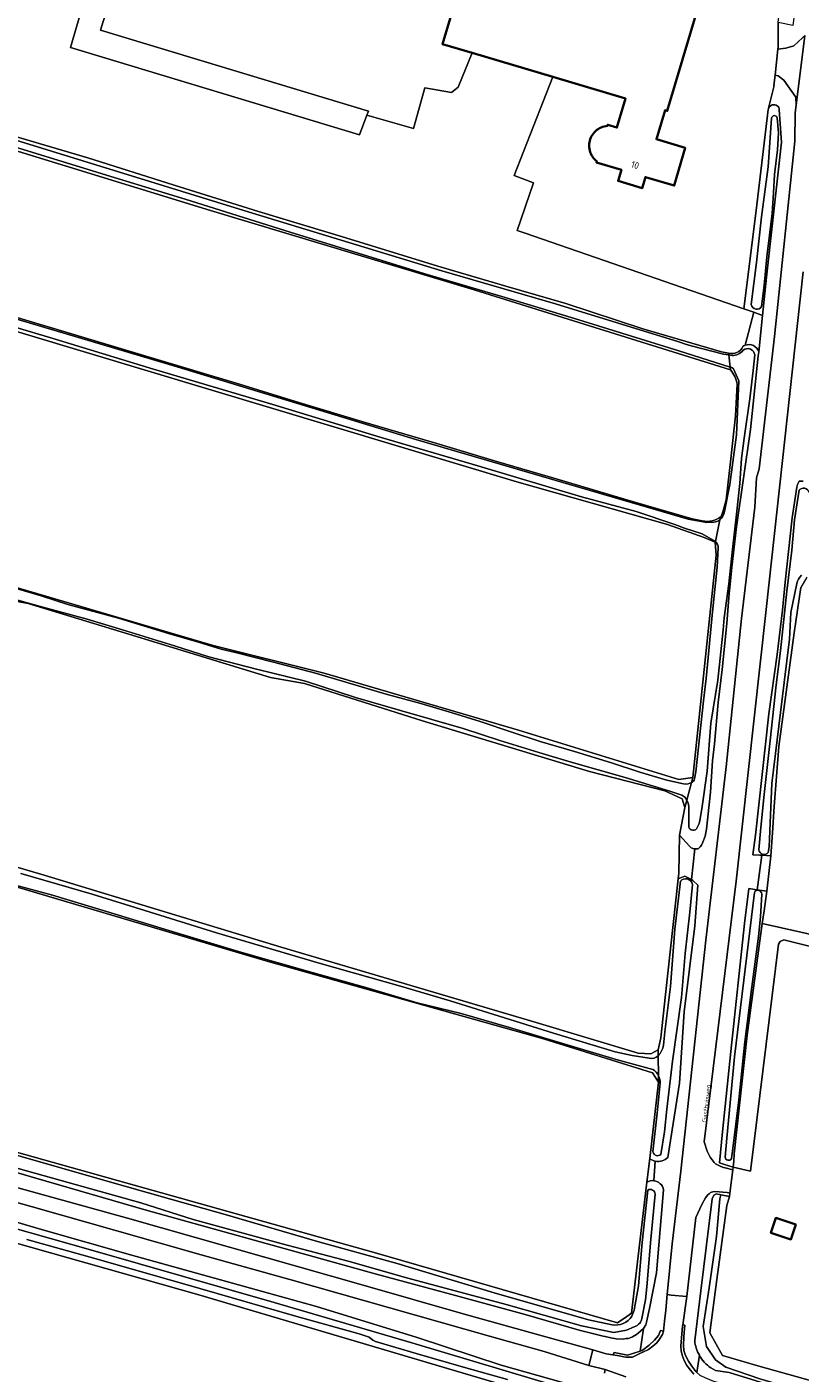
# Model space of a CAD drawing. Header units: metres. Extents: x 149984 to 156489, y 469398 to 478068.
# Tile 149 of 256: x 152317 to 152471, y 472127 to 472395. Entities that reach past the tile are written whole.
import ezdxf
from ezdxf.enums import TextEntityAlignment as Align

# ---------------------------------------------------------------- set-up
doc = ezdxf.new("R2010")
doc.units = ezdxf.units.M
doc.header["$LTSCALE"] = 0.75
for name, color, linetype, lineweight in [('B-WE-GK-BESCHOEIING-G', 252, 'GK-BESCHOEIING-SO', 18), ('B-WE-GR-GRAS-GV', 252, 'Continuous', 13), ('B-WE-GR-HOUTWAL-GV', 252, 'Continuous', 13), ('B-WE-OG-BEBOUWING-GV', 6, 'Continuous', 35), ('B-WE-OG-BEBOUWING-T18', 1, 'Continuous', 18), ('B-WE-OG-TERREIN_ERF-GV', 252, 'Continuous', 18), ('B-WE-OG-TERREIN_OEVER-GV', 252, 'Continuous', 18), ('B-WE-OG-TOPOGRAFIE-T18', 7, 'Continuous', 18), ('B-WE-OG-WATER_SLOOT-GV', 252, 'Continuous', 18), ('B-WE-OG-WEG-GV', 252, 'Continuous', 18), ('B-WE-VH-GESLOTENVERHARDING_ASFALT-GV', 252, 'Continuous', 18), ('B-WE-VH-HALFVERHARDING_GRASBETONSTEEN-GV', 252, 'Continuous', 18), ('B-WE-VH-OPENVERHARDING_BETONSTRAATSTEEN-GV', 252, 'Continuous', 18)]:
    doc.layers.add(name, color=color, linetype=linetype, lineweight=lineweight)
doc.styles.add('NLCS-ISO-M500-T18', font='NLCS-ISO.ttf', dxfattribs={"height": 0.9})
doc.styles.add('NLCS-ISO-M750-T18', font='NLCS-ISO.ttf', dxfattribs={"height": 1.35})
doc.linetypes.add('GK-BESCHOEIING-SO', pattern='A,18,-3,[1,NLCS.SHX,S=0.6,R=0,X=0,Y=0],-3', length=24)

msp = doc.modelspace()

# ---------------------------------------------------------------- linework, layer by layer
at = {"layer": 'B-WE-GK-BESCHOEIING-G', "flags": 128}
msp.add_lwpolyline([(152456.925, 472162.253), (152456.363, 472160.453), (152454.402, 472145.773), (152453.002, 472135.176), (152455.554, 472130.654), (152462.523, 472128.598), (152473.658, 472125.523), (152484.568, 472122.508)], dxfattribs=at)
at = {"layer": 'B-WE-GR-GRAS-GV', "flags": 128}
for points in [[(152460.045, 472331.432), (152461.772, 472337.973), (152459.794, 472338.657), (152416.319, 472353.681), (152414.741, 472354.218), (152417.989, 472363.684), (152414.153, 472365.139), (152421.8, 472384.768), (152405.827, 472389.52), (152403.04, 472382.734), (152401.718, 472381.676), (152396.426, 472382.602), (152394.177, 472374.532), (152384.916, 472377.178), (152383.437, 472373.211), (152326.043, 472390.591), (152330.874, 472407.257), (152332.263, 472412.048), (152277.025, 472429.188), (152175.312, 472460.212)], [(152173.082, 472415.224), (152179.152, 472414.201), (152185.117, 472412.881), (152190.527, 472411.007), (152205.401, 472406.44), (152217.716, 472402.446), (152227.069, 472399.813), (152236.847, 472396.852), (152247.958, 472393.477), (152260.803, 472389.473), (152272.347, 472385.779), (152296.797, 472378.306), (152329.442, 472368.655), (152346.648, 472363.216), (152363.374, 472357.998), (152380.733, 472352.752), (152398.991, 472347.151), (152412.529, 472343.188), (152424.405, 472339.728), (152439.696, 472334.718), (152455.316, 472330.126), (152456.74, 472329.833)], [(152457.119, 472326.554), (152406.239, 472342.443), (152353.853, 472358.234), (152310.445, 472371.525), (152254.231, 472388.791), (152231.995, 472395.506), (152212.435, 472401.585), (152204.645, 472403.895), (152182.747, 472410.39), (152179.948, 472411.22), (152179.27, 472411.321), (152172.937, 472412.267)], [(152169.206, 472379.198), (152179.87, 472377.453), (152183.325, 472376.441), (152193.21, 472373.66), (152204.502, 472370.002), (152214.987, 472366.671), (152227.673, 472363.036), (152246.521, 472357.262), (152255.56, 472354.775), (152267.725, 472351.132), (152282.027, 472346.898), (152300.79, 472341.212), (152314.519, 472337.181), (152327.563, 472333.283), (152341.421, 472329.151), (152359.581, 472323.679), (152370.717, 472320.274), (152384.572, 472316.099), (152398.812, 472311.921), (152410.898, 472308.271), (152422.48, 472304.859), (152437.868, 472300.348), (152449.508, 472296.97), (152451.502, 472296.519)], [(152260.137, 472299.545), (152354.395, 472271.773), (152376.438, 472266.236), (152414.99, 472254.941), (152446.83, 472245.122), (152449.635, 472245.543), (152454.264, 472289.726), (152454.108, 472292.317), (152451.88, 472293.209), (152444.585, 472295.838), (152414.671, 472304.304), (152304.881, 472337.276)], [(152455.268, 472297.428), (152455.685, 472298.504), (152456.231, 472300.687), (152457.168, 472308.835), (152458.094, 472317.432), (152458.461, 472323.728)], [(152472.292, 472285.367), (152471.118, 472283.312), (152469.795, 472274.316), (152466.752, 472251.694), (152465.826, 472239.788), (152465.473, 472234.555), (152465.165, 472229.998), (152464.315, 472222.944), (152463.842, 472219.018), (152463.396, 472216.533), (152496.787, 472209.05), (152505.35, 472205.582), (152510.119, 472202.547), (152517.598, 472199.837), (152588.812, 472178.484), (152597.721, 472206.318)], [(152264.298, 472242.775), (152320.786, 472226.106), (152367.882, 472211.819), (152418.55, 472196.87), (152438.791, 472190.784), (152441.304, 472190.652), (152442.759, 472191.446), (152443.288, 472193.827), (152444.215, 472202.426), (152446.741, 472225.419), (152446.86, 472226.503), (152446.993, 472234.044), (152447.721, 472237.868), (152448.051, 472239.6), (152447.522, 472241.32), (152444.082, 472242.907), (152429.133, 472246.744), (152395.928, 472256.798), (152372.512, 472264.206), (152365.766, 472265.397), (152337.587, 472273.996), (152317.611, 472280.081), (152312.981, 472281.007)], [(152142.865, 472207.954), (152185.326, 472206.069), (152196.347, 472204.736), (152209.697, 472201.045), (152278.413, 472181.447), (152386.324, 472151.172), (152434.683, 472137.188), (152436.501, 472138.451), (152437.452, 472139.112), (152440.514, 472165.1), (152441.07, 472169.824), (152442.854, 472184.965), (152441.598, 472186.849), (152419.991, 472193.633), (152364.842, 472209.084), (152265.85, 472238.48), (152208.215, 472255.41), (152201.783, 472256.49), (152192.627, 472257.345), (152185.996, 472258.059), (152179.283, 472258.423), (152158.442, 472258.58)]]:
    msp.add_lwpolyline(points, dxfattribs=at)
at = {"layer": 'B-WE-GR-GRAS-GV'}
for points in [[(152456.74, 472329.833, 0.3603744), (152459.579, 472331.173)], [(152459.579, 472331.173, -0.0672257), (152460.045, 472331.432)], [(152458.461, 472323.728, 0.1178306), (152457.119, 472326.554)], [(152451.502, 472296.519, 0.219741), (152455.268, 472297.428)]]:
    msp.add_lwpolyline(points, format="xyb", dxfattribs=at)
at = {"layer": 'B-WE-GR-GRAS-GV', "flags": 128}
msp.add_lwpolyline([(152087.575, 472189.88), (152085.591, 472187.816), (152084.845, 472138.04), (152084.717, 472129.476), (152086.067, 472127.412), (152187.746, 472126.063), (152223.624, 472126.221), (152235.451, 472125.507), (152352.45, 472093.249), (152352.691, 472093.182), (152354.616, 472098.689), (152358.187, 472097.338), (152356.519, 472092.127), (152421.426, 472074.231), (152427.856, 472072.881), (152429.522, 472073.516), (152434.682, 472116.855), (152433.571, 472118.442), (152351.497, 472142.731), (152266.089, 472166.941), (152224.655, 472178.133), (152192.112, 472183.451), (152181.158, 472188.927), (152123.611, 472190.753)], close=True, dxfattribs=at)
at = {"layer": 'B-WE-GR-HOUTWAL-GV', "flags": 128}
for points in [[(152384.916, 472377.178), (152385.231, 472377.942), (152332.015, 472394.036), (152335.637, 472405.876), (152330.874, 472407.257), (152326.043, 472390.591), (152383.437, 472373.211)], [(152588.812, 472178.484), (152517.598, 472199.837), (152510.119, 472202.547), (152505.35, 472205.582), (152496.787, 472209.05), (152463.396, 472216.533), (152460.426, 472194.34), (152457.83, 472170.77), (152457.79, 472169.32), (152457.637, 472168.081), (152461.126, 472167.319), (152466.654, 472212.411), (152466.979, 472212.953), (152467.738, 472213.278), (152503.941, 472204.281), (152504.808, 472203.739), (152505.35, 472202.764), (152505.458, 472201.029), (152504.591, 472197.561), (152586.861, 472175.015)]]:
    msp.add_lwpolyline(points, close=True, dxfattribs=at)
at = {"layer": 'B-WE-OG-BEBOUWING-GV', "flags": 128}
msp.add_lwpolyline([(152405.98, 472411.7), (152399.91, 472391.28), (152405.827, 472389.52), (152421.8, 472384.768), (152436.291, 472380.458), (152434.562, 472374.7), (152432.725, 472375.251), (152432.658, 472375.03), (152432.335, 472374.989), (152432.017, 472374.922), (152431.705, 472374.829), (152431.402, 472374.711), (152431.11, 472374.568), (152430.831, 472374.402), (152430.566, 472374.213), (152430.318, 472374.002), (152430.088, 472373.773), (152429.878, 472373.525), (152429.688, 472373.26), (152429.522, 472372.981), (152429.378, 472372.689), (152429.26, 472372.386), (152429.167, 472372.074), (152429.099, 472371.756), (152429.058, 472371.433), (152429.044, 472371.109), (152429.057, 472370.784), (152429.097, 472370.461), (152429.162, 472370.142), (152429.254, 472369.83), (152429.372, 472369.527), (152429.514, 472369.234), (152429.679, 472368.954), (152429.867, 472368.689), (152430.077, 472368.44), (152430.306, 472368.209), (152430.553, 472367.998), (152430.488, 472367.778), (152435.46, 472366.29), (152434.8, 472364.08), (152439.58, 472362.65), (152440.23, 472364.86), (152445.95, 472363.15), (152448.13, 472370.64), (152442.41, 472372.36), (152444.141, 472378.115), (152444.563, 472377.988), (152450.61, 472398.4)], dxfattribs=at)
msp.add_lwpolyline([(152465.124, 472155.081), (152469.121, 472153.754), (152470.101, 472156.706), (152466.104, 472158.033)], close=True, dxfattribs=at)
at = {"layer": 'B-WE-OG-TERREIN_ERF-GV', "flags": 128}
for points in [[(152464.695, 472378.527), (152465.8, 472383.06), (152465.762, 472383.071), (152465.981, 472385.127), (152466.525, 472390.242), (152466.575, 472390.715), (152466.575, 472391.08), (152466.58, 472395.55), (152468.55, 472411.98), (152469.07, 472419.17), (152467.87, 472420.08), (152435.32, 472429.53), (152416.58, 472435.06), (152399.03, 472440.11), (152383.14, 472445.02), (152361.81, 472451.8), (152339.61, 472458.78), (152338.393, 472459.18), (152338.559, 472462.591)], [(152335.637, 472405.876), (152332.015, 472394.036), (152385.231, 472377.942), (152384.916, 472377.178), (152394.177, 472374.532), (152396.426, 472382.602), (152401.718, 472381.676), (152403.04, 472382.734), (152405.827, 472389.52), (152399.91, 472391.28), (152405.98, 472411.7)], [(152450.61, 472398.4), (152444.563, 472377.988), (152444.141, 472378.115), (152442.41, 472372.36), (152448.13, 472370.64), (152445.95, 472363.15), (152440.23, 472364.86), (152439.58, 472362.65), (152434.8, 472364.08), (152435.46, 472366.29), (152430.488, 472367.778), (152430.553, 472367.998), (152430.306, 472368.209), (152430.077, 472368.44), (152429.867, 472368.689), (152429.679, 472368.954), (152429.514, 472369.234), (152429.372, 472369.527), (152429.254, 472369.83), (152429.162, 472370.142), (152429.097, 472370.461), (152429.057, 472370.784), (152429.044, 472371.109), (152429.058, 472371.433), (152429.099, 472371.756), (152429.167, 472372.074), (152429.26, 472372.386), (152429.378, 472372.689), (152429.522, 472372.981), (152429.688, 472373.26), (152429.878, 472373.525), (152430.088, 472373.773), (152430.318, 472374.002), (152430.566, 472374.213), (152430.831, 472374.402), (152431.11, 472374.568), (152431.402, 472374.711), (152431.705, 472374.829), (152432.017, 472374.922), (152432.335, 472374.989), (152432.658, 472375.03), (152432.725, 472375.251), (152434.562, 472374.7), (152436.291, 472380.458), (152421.8, 472384.768), (152414.153, 472365.139), (152417.989, 472363.684), (152414.741, 472354.218), (152416.319, 472353.681), (152459.794, 472338.657), (152462.24, 472358.23), (152464.63, 472378.26)], [(152462.726, 472330.12), (152463.478, 472337.344), (152461.772, 472337.973), (152460.045, 472331.432)], [(152588.812, 472178.484), (152586.861, 472175.015), (152504.591, 472197.561), (152505.458, 472201.029), (152505.35, 472202.764), (152504.808, 472203.739), (152503.941, 472204.281), (152467.738, 472213.278), (152466.979, 472212.953), (152466.654, 472212.411), (152461.126, 472167.319), (152457.637, 472168.081), (152457.574, 472167.554), (152457.01, 472162.948), (152456.925, 472162.253), (152456.363, 472160.453), (152454.402, 472145.773), (152453.002, 472135.176), (152455.554, 472130.654), (152462.523, 472128.598), (152473.658, 472125.523)], [(152441.07, 472169.824), (152440.514, 472165.1)], [(152441.927, 472165.408), (152442.189, 472169.292)]]:
    msp.add_lwpolyline(points, dxfattribs=at)
at = {"layer": 'B-WE-OG-TERREIN_ERF-GV'}
for points in [[(152464.63, 472378.26, -0.0626914), (152464.695, 472378.527)], [(152460.045, 472331.432, -0.4412582), (152462.726, 472330.12)], [(152442.189, 472169.292, -0.1158962), (152441.07, 472169.824)], [(152440.514, 472165.1, -0.1699524), (152441.927, 472165.408)]]:
    msp.add_lwpolyline(points, format="xyb", dxfattribs=at)
at = {"layer": 'B-WE-OG-TERREIN_ERF-GV', "flags": 128}
for points in [[(152448.97, 472231.91), (152446.993, 472234.044), (152446.86, 472226.503), (152446.741, 472225.419), (152448.05, 472225.902), (152449.111, 472225.372), (152449.382, 472225.237), (152450.061, 472231.384), (152449.83, 472231.39), (152449.28, 472231.58)], [(152464.315, 472222.944), (152465.165, 472229.998), (152463.327, 472230.09), (152462.398, 472223.234)], [(152470.101, 472156.706), (152469.121, 472153.754), (152465.124, 472155.081), (152466.104, 472158.033)]]:
    msp.add_lwpolyline(points, close=True, dxfattribs=at)
at = {"layer": 'B-WE-OG-TERREIN_OEVER-GV', "flags": 128}
for points in [[(152231.995, 472395.506), (152254.231, 472388.791), (152310.445, 472371.525), (152353.853, 472358.234), (152406.239, 472342.443), (152457.119, 472326.554), (152457.058, 472327.078), (152446.845, 472330.298), (152426.136, 472336.715), (152411.712, 472341.1), (152396.385, 472345.626), (152383.176, 472349.754), (152369.649, 472353.872), (152348.833, 472360.492), (152333.186, 472365.241), (152314.882, 472370.845), (152290.227, 472378.213), (152272.372, 472383.768), (152263.275, 472386.375), (152251.139, 472390.174), (152242.671, 472392.572), (152228.369, 472397.2)], [(152451.502, 472296.519), (152449.508, 472296.97), (152437.868, 472300.348), (152422.48, 472304.859), (152410.898, 472308.271), (152398.812, 472311.921), (152384.572, 472316.099), (152370.717, 472320.274), (152359.581, 472323.679), (152341.421, 472329.151), (152327.563, 472333.283), (152314.519, 472337.181), (152300.79, 472341.212), (152282.027, 472346.898), (152267.725, 472351.132), (152255.56, 472354.775), (152246.521, 472357.262), (152227.673, 472363.036), (152214.987, 472366.671), (152204.502, 472370.002), (152193.21, 472373.66), (152183.325, 472376.441), (152179.87, 472377.453), (152169.206, 472379.198)], [(152169.383, 472378.652), (152179.718, 472377.204), (152182.877, 472376.25), (152187.805, 472375.113), (152189.736, 472374.558), (152193.807, 472372.948), (152207.252, 472368.887), (152210.112, 472368.068), (152220.901, 472364.725), (152233.607, 472360.979), (152244.39, 472357.749), (152250.347, 472356.09), (152269.432, 472350.244), (152347.214, 472327.128), (152394.652, 472312.73), (152448.744, 472296.898), (152452.409, 472296.188), (152453.796, 472296.271)], [(152302.658, 472376.054), (152361.305, 472357.917), (152399.759, 472346.2), (152422.383, 472339.656), (152446.873, 472332.08), (152448.187, 472331.673), (152449.283, 472331.334), (152455.727, 472329.655), (152456.778, 472329.503), (152456.74, 472329.833), (152455.316, 472330.126), (152439.696, 472334.718), (152424.405, 472339.728), (152412.529, 472343.188), (152398.991, 472347.151), (152380.733, 472352.752), (152363.374, 472357.998), (152346.648, 472363.216), (152329.442, 472368.655), (152296.797, 472378.306)], [(152464.63, 472378.26), (152462.24, 472358.23), (152459.794, 472338.657), (152461.772, 472337.973)], [(152168.87, 472376.87), (152180.929, 472374.867), (152239.518, 472356.773), (152304.881, 472337.276), (152414.671, 472304.304), (152444.585, 472295.838), (152451.88, 472293.209), (152454.108, 472292.317), (152454.131, 472292.43), (152451.522, 472293.938), (152447.984, 472295.058), (152446.067, 472295.798), (152438.417, 472298.393), (152427.554, 472301.289), (152406.942, 472307.474), (152387.758, 472313.1), (152366.226, 472319.675), (152342.514, 472326.707), (152322.127, 472332.884), (152289.612, 472342.561), (152259.852, 472351.412)], [(152461.238, 472339.522), (152462.272, 472347.844), (152463.31, 472356.974), (152464.583, 472366.853), (152465.284, 472376.542)], [(152461.772, 472337.973), (152463.478, 472337.344), (152464.27, 472344.95), (152467.25, 472371.78), (152466.82, 472378.2)], [(152466.415, 472376.626), (152466.668, 472373.632), (152466.488, 472370.251), (152465.878, 472365.329), (152465.672, 472361.713), (152465.403, 472357.643), (152464.329, 472349.029), (152463.791, 472343.284), (152463.307, 472339.159)], [(152448.438, 472241.052), (152448.051, 472239.6), (152447.721, 472237.868), (152446.993, 472234.044), (152448.97, 472231.91), (152449.28, 472231.58), (152449.83, 472231.39), (152450.061, 472231.384), (152450.67, 472231.37), (152451.12, 472231.76), (152451.35, 472232.07), (152451.63, 472232.7), (152452.06, 472233.91), (152452.38, 472235.26), (152453.16, 472242.64), (152453.58, 472248.85), (152453.92, 472252.25), (152454.7, 472260.43), (152455.49, 472267.03), (152456.38, 472276.17), (152456.78, 472281.32), (152457.42, 472287.33), (152458.3, 472295.35), (152461.12, 472314.7), (152462.645, 472329.342), (152462.726, 472330.12)], [(152461.95, 472329.513), (152461.602, 472326.442), (152460.967, 472320.769), (152459.854, 472312.976), (152459.34, 472308.898), (152458.979, 472303.933), (152458.305, 472297.857), (152457.489, 472290.876), (152456.787, 472284.039), (152455.862, 472277.295), (152455.645, 472274.866), (152454.62, 472264.867), (152453.225, 472256.338), (152452.466, 472246.806), (152451.456, 472239.28), (152451.015, 472236.984), (152450.877, 472236.391), (152450.51, 472235.569)], [(152456.74, 472329.833), (152456.778, 472329.503), (152457.428, 472329.409)], [(152455.919, 472298.365), (152457.004, 472303.781), (152458.323, 472313.648), (152458.769, 472324.339), (152457.744, 472326.737), (152457.377, 472326.977), (152457.058, 472327.078), (152457.119, 472326.554)], [(152458.461, 472323.728), (152458.094, 472317.432), (152457.168, 472308.835), (152456.231, 472300.687)], [(152161.64, 472320.959), (152169.709, 472321.092), (152174.34, 472320.43), (152184.394, 472318.446), (152212.175, 472310.376), (152251.598, 472298.47), (152276.204, 472291.326), (152312.981, 472281.007), (152317.611, 472280.081), (152337.587, 472273.996), (152365.766, 472265.397), (152372.512, 472264.206), (152395.928, 472256.798), (152429.133, 472246.744), (152444.082, 472242.907), (152447.522, 472241.32), (152448.051, 472239.6), (152448.438, 472241.052)], [(152471.57, 472304.45), (152470.76, 472304.39), (152470.45, 472303.76), (152470.33, 472303.24), (152469.39, 472297.15), (152467.99, 472284.38), (152467.46, 472278.77), (152466.42, 472270), (152464.72, 472258.22), (152462.07, 472234.1), (152461.581, 472230.177), (152462.962, 472230.108), (152463.327, 472230.09), (152465.165, 472229.998), (152465.473, 472234.555), (152465.826, 472239.788), (152466.752, 472251.694), (152469.795, 472274.316), (152471.118, 472283.312)], [(152456.231, 472300.687), (152455.685, 472298.504), (152455.268, 472297.428), (152455.008, 472296.756)], [(152469.829, 472296.733), (152470.766, 472302.606)], [(152313.423, 472283.608), (152320.188, 472281.629), (152325.521, 472279.921), (152335.529, 472277.171), (152345.473, 472274.131), (152351.433, 472272.426), (152355.925, 472271.051), (152358.797, 472270.365), (152366.342, 472268.461), (152374.714, 472266.269), (152380.732, 472264.49), (152388.739, 472262.118), (152395.603, 472260.254), (152401.867, 472258.366), (152407.427, 472256.681), (152413.669, 472254.569), (152419.284, 472252.693), (152426.138, 472250.705), (152433.485, 472248.466), (152439.115, 472246.599), (152444.51, 472245.035), (152447.799, 472244.288), (152448.411, 472244.24), (152448.741, 472244.268), (152449.36, 472244.512), (152449.635, 472245.543), (152446.83, 472245.122), (152414.99, 472254.941), (152376.438, 472266.236), (152354.395, 472271.773), (152260.137, 472299.545)], [(152455.008, 472296.756), (152455.268, 472297.428)], [(152462.75, 472231.179), (152463.152, 472235.594), (152463.808, 472242.156), (152464.991, 472252.859), (152466.216, 472263.958), (152467.054, 472270.704), (152468.343, 472282.538), (152469.302, 472290.69), (152469.829, 472296.733)], [(152447.432, 472241.995), (152445.069, 472242.835), (152436.223, 472245.527), (152425.505, 472248.589), (152419.054, 472250.488), (152411.33, 472252.858), (152404.026, 472255.244), (152391.582, 472258.878), (152382.64, 472261.436), (152372.724, 472264.678), (152362.944, 472267.074), (152353.499, 472269.532), (152346.689, 472271.682), (152336.348, 472274.849), (152329.319, 472276.975), (152319.827, 472279.595), (152310.815, 472282.128), (152301.908, 472284.631), (152292.319, 472287.43), (152280.341, 472290.924), (152270.846, 472293.601)], [(152454.131, 472292.43), (152454.108, 472292.317), (152454.264, 472289.726), (152449.635, 472245.543), (152449.36, 472244.512)], [(152449.998, 472245.278), (152450.239, 472246.646), (152451.784, 472260.765), (152452.301, 472265.208), (152453.549, 472278.481), (152454.459, 472287.332), (152454.659, 472291.16)], [(152470.284, 472284.076), (152469.13, 472278.324), (152468.87, 472273.037), (152467.765, 472264.434), (152465.338, 472244.351), (152464.775, 472231.752), (152464.616, 472230.651)], [(152442.777, 472190.242), (152442.759, 472191.446), (152441.304, 472190.652), (152438.791, 472190.784), (152418.55, 472196.87), (152367.882, 472211.819), (152320.786, 472226.106), (152264.298, 472242.775), (152238.369, 472250.316), (152217.863, 472256.401), (152203.973, 472259.576), (152191.67, 472261.56), (152167.857, 472261.957), (152134.52, 472262.751), (152109.649, 472263.016), (152073.533, 472264.339), (152023.792, 472266.058), (151978.283, 472266.587), (151963.996, 472265.265), (151955.132, 472265), (151932.907, 472265.265), (151901.951, 472267.514)], [(151923.458, 472260.974), (151945.352, 472261.078), (151957.951, 472260.53), (151959.67, 472260.455), (151964.128, 472261.162), (151974.78, 472262.851), (151976.719, 472263.071), (151981.438, 472263.605), (152039.151, 472261.493), (152110.831, 472259.46), (152158.442, 472258.58), (152179.283, 472258.423), (152185.996, 472258.059), (152192.627, 472257.345), (152201.783, 472256.49), (152208.215, 472255.41), (152265.85, 472238.48), (152364.842, 472209.084), (152419.991, 472193.633), (152441.598, 472186.849), (152442.854, 472184.965), (152442.835, 472186.237)], [(152448.816, 472235.71), (152448.842, 472239.246)], [(152316.139, 472226.472), (152330.34, 472222.344), (152340.799, 472219.106), (152355.003, 472214.653), (152375.444, 472208.668), (152391.606, 472204.071), (152401.439, 472201.155), (152421.958, 472194.73), (152434.199, 472191.014), (152437.587, 472190.265), (152440.967, 472189.74)], [(152444.683, 472170.045), (152446.963, 472184.764), (152447.94, 472198.97), (152450.06, 472216.08), (152450.64, 472224.15), (152449.666, 472225.095), (152449.382, 472225.237), (152449.111, 472225.372), (152448.05, 472225.902), (152446.741, 472225.419), (152444.215, 472202.426), (152443.288, 472193.827), (152442.759, 472191.446)], [(152441.681, 472187.535), (152434.391, 472189.523), (152425.342, 472192.219), (152413.21, 472195.833), (152403.606, 472198.62), (152394.887, 472200.785), (152384.718, 472203.782), (152374.039, 472206.766), (152360.037, 472210.782), (152347.075, 472214.65), (152333.196, 472218.925), (152322.428, 472222.147), (152312.649, 472224.8)], [(152449.564, 472224.291), (152449.034, 472218.763), (152448.141, 472210.556), (152447.38, 472201.852), (152445.616, 472189.191), (152444.465, 472179.633), (152444.035, 472175.139), (152443.265, 472170.647)], [(152443.799, 472192.314), (152444.094, 472194.986), (152445.236, 472204.02), (152446.083, 472215.418), (152447.181, 472224.915)], [(152456.047, 472170.1), (152456.402, 472173.87), (152457.936, 472190.031), (152461.859, 472222.717)], [(152463.358, 472222.347), (152463.085, 472217.878), (152462.695, 472213.948), (152461.391, 472203.966), (152459.969, 472193.035), (152458.799, 472181.516), (152457.577, 472171.79), (152457.351, 472169.8)], [(152440.514, 472165.1), (152437.452, 472139.112), (152436.501, 472138.451), (152434.683, 472137.188), (152386.324, 472151.172), (152278.413, 472181.447), (152209.697, 472201.045), (152196.347, 472204.736), (152185.326, 472206.069), (152142.865, 472207.954), (152076.284, 472209.084), (152042.617, 472209.587), (152042.377, 472209.589), (152013.047, 472209.868), (152002.92, 472209.964), (151965.268, 472210.252), (151960.064, 472210.292), (151953.675, 472210.341), (151884.959, 472210.215), (151862.997, 472210.224), (151862.47, 472209.5), (151862.514, 472208.686), (151862.6, 472207.11)], [(152154.435, 472206.644), (152170.03, 472205.992), (152183.945, 472204.918), (152192.344, 472204.202), (152195.993, 472203.671), (152204.924, 472201.618), (152218.991, 472197.69), (152232.902, 472193.821), (152243.745, 472190.781), (152256.817, 472187.185), (152265.052, 472184.872), (152288.169, 472178.242), (152316.236, 472170.249), (152331.889, 472165.731), (152346.179, 472161.71), (152356.745, 472158.728), (152375.057, 472153.345), (152390.916, 472148.939), (152410.199, 472143.106), (152428.93, 472137.791), (152433.602, 472136.76)], [(152438, 472136.38), (152436.442, 472135.724), (152433.981, 472135.232), (152427.503, 472136.544), (152412.578, 472140.808), (152393.061, 472146.056), (152381.17, 472149.418), (152368.05, 472152.863), (152350.386, 472157.698), (152340.024, 472161.019), (152315.646, 472167.86), (152296.782, 472173.307), (152237.266, 472190.179), (152211.361, 472197.618), (152199.271, 472200.541), (152192.629, 472202.069), (152182.267, 472203.331), (152154.568, 472204.593)], [(152153.904, 472192.172), (152166.657, 472191.972), (152174.429, 472192.039), (152181.536, 472191.109), (152185.522, 472189.78), (152190.836, 472187.19), (152195.685, 472185.463), (152201.663, 472184.798), (152209.634, 472183.869), (152212.158, 472183.669), (152224.712, 472181.012), (152249.156, 472174.702), (152296.782, 472161.085), (152330.459, 472151.52), (152366.491, 472141.218), (152393.799, 472133.181), (152423.977, 472124.161)], [(152442.759, 472191.446), (152442.777, 472190.242)], [(152085.179, 472189.759), (152087.575, 472189.88), (152123.611, 472190.753), (152181.158, 472188.927), (152192.112, 472183.451), (152224.655, 472178.133), (152266.089, 472166.941), (152351.497, 472142.731), (152433.571, 472118.442), (152434.682, 472116.855), (152429.522, 472073.516), (152429.4, 472072.159)], [(152442.835, 472186.237), (152442.854, 472184.965), (152441.07, 472169.824)], [(152441.729, 472171.155), (152442.585, 472178.867), (152443.173, 472184.786)], [(152303.08, 472170.62), (152319.14, 472165.9), (152341.04, 472159.57), (152358.91, 472154.57), (152373.21, 472150.64), (152386.52, 472146.9), (152402.47, 472142.63), (152416.33, 472138.82), (152427.05, 472135.71), (152431.82, 472134.5), (152432.22, 472134.45), (152433.37, 472134.22), (152434.41, 472133.99), (152435.81, 472133.93), (152436.43, 472134.03), (152436.85, 472134.08), (152437.21, 472134.17), (152437.64, 472134.36), (152438.45, 472134.86), (152438.76, 472135.09), (152439.85, 472136.03), (152440.3, 472136.75), (152440.46, 472137.31), (152441.03, 472140.05), (152442.443, 472147.136), (152443.816, 472163.61)], [(152436.02, 472121.87), (152411.58, 472128.73), (152394.86, 472134.23), (152374.9, 472140.41), (152337.92, 472150.69), (152320.29, 472155.69), (152295.69, 472162.91)], [(152437.556, 472138.488), (152438.021, 472139.694), (152438.856, 472144.549), (152439.582, 472153.166), (152440.684, 472163.526)], [(152442.158, 472162.718), (152441.316, 472153.801), (152440.494, 472144.307), (152440.213, 472141.773), (152439.533, 472138.03)], [(152455.02, 472161.8), (152455.2, 472162.638), (152454.32, 472162.835), (152453.784, 472162.57), (152453.501, 472161.822), (152451.244, 472143.556), (152450.013, 472133.656)], [(152453.186, 472128.204), (152454.145, 472127.688), (152456.88, 472127.28), (152468.47, 472123.75), (152480.37, 472120.15), (152481.82, 472119.63), (152482.35, 472119.41), (152482.73, 472119.34), (152483.07, 472119.33), (152483.48, 472119.5), (152483.87, 472119.91), (152462.924, 472126.058), (152456.21, 472128.36), (152454.148, 472129.798), (152452.374, 472132.436), (152451.702, 472136.464), (152452.853, 472144.137), (152454.34, 472154.352), (152455.02, 472161.8)], [(152412.857, 472125.932), (152404.088, 472128.328), (152394.654, 472131.047), (152386.594, 472133.454), (152386.083, 472133.737), (152385.33, 472134.321), (152383.392, 472134.968), (152370.963, 472138.437), (152351.73, 472144.017), (152331.132, 472149.894), (152317.333, 472153.722)]]:
    msp.add_lwpolyline(points, dxfattribs=at)
at = {"layer": 'B-WE-OG-TERREIN_OEVER-GV'}
for points in [[(152464.695, 472378.527, 0.0626914), (152464.63, 472378.26)], [(152466.392, 472379.007, 0.502064), (152464.695, 472378.527)], [(152466.82, 472378.2, 0.2179157), (152466.392, 472379.007)], [(152465.284, 472376.542, -0.8468993), (152466.415, 472376.626)], [(152463.307, 472339.159, -0.7241776), (152461.238, 472339.522)], [(152459.579, 472331.173, -0.3603744), (152456.74, 472329.833)], [(152457.428, 472329.409, 0.2324419), (152459.65, 472330.437)], [(152460.045, 472331.432, 0.0672257), (152459.579, 472331.173)], [(152459.65, 472330.437, -0.5988905), (152461.95, 472329.513)], [(152462.726, 472330.12, 0.4412582), (152460.045, 472331.432)], [(152457.119, 472326.554, -0.1178306), (152458.461, 472323.728)], [(152470.766, 472302.606, -0.6291171), (152472.744, 472302.185)], [(152455.008, 472296.756, 0.2014377), (152455.919, 472298.365)], [(152455.268, 472297.428, -0.219741), (152451.502, 472296.519)], [(152453.796, 472296.271, 0.1389758), (152455.008, 472296.756)], [(152454.659, 472291.16, 0.2379192), (152454.131, 472292.43)], [(152471.22, 472285.738, 0.1459328), (152470.284, 472284.076)], [(152449.36, 472244.512, 0.2717719), (152449.998, 472245.278)], [(152448.438, 472241.052, 0.2251914), (152447.432, 472241.995)], [(152448.842, 472239.246, 0.1738364), (152448.438, 472241.052)], [(152450.51, 472235.569, -0.7044833), (152448.816, 472235.71)], [(152464.616, 472230.651, -0.6568932), (152462.75, 472231.179)], [(152447.181, 472224.915, -0.6515479), (152449.564, 472224.291)], [(152461.859, 472222.717, -0.7554169), (152463.358, 472222.347)], [(152442.777, 472190.242, 0.1556413), (152443.799, 472192.314)], [(152440.967, 472189.74, 0.2417787), (152442.777, 472190.242)], [(152442.835, 472186.237, 0.1877217), (152441.681, 472187.535)], [(152443.173, 472184.786, 0.1249143), (152442.835, 472186.237)], [(152441.07, 472169.824, 0.1158962), (152442.189, 472169.292)], [(152443.265, 472170.647, -0.6090721), (152441.729, 472171.155)], [(152442.189, 472169.292, 0.2578035), (152444.683, 472170.045)], [(152457.351, 472169.8, -0.7052446), (152456.047, 472170.1)], [(152441.927, 472165.408, 0.1699524), (152440.514, 472165.1)], [(152443.816, 472163.61, 0.3306139), (152441.927, 472165.408)], [(152440.684, 472163.526, -0.5964334), (152442.158, 472162.718)], [(152433.602, 472136.76, 0.2889602), (152437.556, 472138.488)], [(152439.533, 472138.03, -0.1106121), (152439.082, 472137.121)], [(152439.082, 472137.121, -0.1444467), (152438, 472136.38)], [(152450.013, 472133.656, 0.0989979), (152450.941, 472130.74)], [(152450.941, 472130.74, 0.1101133), (152453.186, 472128.204)]]:
    msp.add_lwpolyline(points, format="xyb", dxfattribs=at)
at = {"layer": 'B-WE-OG-TERREIN_OEVER-GV', "flags": 128}
msp.add_lwpolyline([(152457.637, 472168.081), (152457.79, 472169.32), (152457.83, 472170.77), (152460.426, 472194.34), (152463.396, 472216.533), (152463.842, 472219.018), (152464.315, 472222.944), (152462.398, 472223.234), (152461.93, 472223.305), (152460.747, 472223.484), (152459.88, 472216.53), (152457.17, 472191.12), (152455.54, 472175.12), (152454.945, 472168.99), (152455.912, 472168.663)], close=True, dxfattribs=at)
at = {"layer": 'B-WE-OG-WATER_SLOOT-GV', "flags": 128}
for points in [[(152453.796, 472296.271), (152452.409, 472296.188), (152448.744, 472296.898), (152394.652, 472312.73), (152347.214, 472327.128), (152269.432, 472350.244), (152250.347, 472356.09), (152244.39, 472357.749), (152233.607, 472360.979), (152220.901, 472364.725), (152210.112, 472368.068), (152207.252, 472368.887), (152193.807, 472372.948), (152189.736, 472374.558), (152187.805, 472375.113), (152182.877, 472376.25), (152179.718, 472377.204), (152169.383, 472378.652)], [(152314.882, 472370.845), (152333.186, 472365.241), (152348.833, 472360.492), (152369.649, 472353.872), (152383.176, 472349.754), (152396.385, 472345.626), (152411.712, 472341.1), (152426.136, 472336.715), (152446.845, 472330.298), (152457.058, 472327.078), (152456.778, 472329.503), (152455.727, 472329.655), (152449.283, 472331.334), (152448.187, 472331.673), (152446.873, 472332.08), (152422.383, 472339.656), (152399.759, 472346.2), (152361.305, 472357.917), (152302.658, 472376.054)], [(152465.284, 472376.542), (152464.583, 472366.853), (152463.31, 472356.974), (152462.272, 472347.844), (152461.238, 472339.522)], [(152465.672, 472361.713), (152465.878, 472365.329), (152466.488, 472370.251), (152466.668, 472373.632), (152466.415, 472376.626)], [(152463.307, 472339.159), (152463.791, 472343.284), (152464.329, 472349.029), (152465.403, 472357.643), (152465.672, 472361.713)], [(152289.612, 472342.561), (152322.127, 472332.884), (152342.514, 472326.707), (152366.226, 472319.675), (152387.758, 472313.1), (152406.942, 472307.474), (152427.554, 472301.289), (152438.417, 472298.393), (152446.067, 472295.798), (152447.984, 472295.058), (152451.522, 472293.938), (152454.131, 472292.43), (152454.996, 472296.726), (152455.008, 472296.756)], [(152450.51, 472235.569), (152450.877, 472236.391), (152451.015, 472236.984), (152451.456, 472239.28), (152452.466, 472246.806), (152453.225, 472256.338), (152454.62, 472264.867), (152455.645, 472274.866), (152455.862, 472277.295), (152456.787, 472284.039), (152457.489, 472290.876), (152458.305, 472297.857), (152458.979, 472303.933), (152459.34, 472308.898), (152459.854, 472312.976), (152460.967, 472320.769), (152461.602, 472326.442), (152461.95, 472329.513)], [(152457.428, 472329.409), (152456.778, 472329.503), (152457.058, 472327.078), (152457.377, 472326.977), (152457.744, 472326.737), (152458.769, 472324.339), (152458.323, 472313.648), (152457.004, 472303.781), (152455.919, 472298.365)], [(152470.766, 472302.606), (152469.829, 472296.733), (152469.302, 472290.69), (152468.343, 472282.538), (152467.054, 472270.704), (152466.216, 472263.958), (152464.991, 472252.859), (152463.808, 472242.156), (152463.152, 472235.594), (152462.75, 472231.179)], [(152454.996, 472296.726), (152454.131, 472292.43)], [(152455.008, 472296.756), (152454.996, 472296.726)], [(152454.659, 472291.16), (152454.459, 472287.332), (152453.549, 472278.481), (152452.301, 472265.208), (152451.784, 472260.765), (152450.239, 472246.646), (152449.998, 472245.278)], [(152310.815, 472282.128), (152319.827, 472279.595), (152329.319, 472276.975), (152336.348, 472274.849), (152346.689, 472271.682), (152353.499, 472269.532), (152362.944, 472267.074), (152372.724, 472264.678), (152382.64, 472261.436), (152391.582, 472258.878), (152404.026, 472255.244), (152411.33, 472252.858), (152419.054, 472250.488), (152425.505, 472248.589), (152436.223, 472245.527), (152445.069, 472242.835), (152447.432, 472241.995)], [(152448.438, 472241.052), (152449.36, 472244.512), (152448.741, 472244.268), (152448.411, 472244.24), (152447.799, 472244.288), (152444.51, 472245.035), (152439.115, 472246.599), (152433.485, 472248.466), (152426.138, 472250.705), (152419.284, 472252.693), (152413.669, 472254.569), (152407.427, 472256.681), (152401.867, 472258.366), (152395.603, 472260.254), (152388.739, 472262.118), (152380.732, 472264.49), (152374.714, 472266.269), (152366.342, 472268.461), (152358.797, 472270.365), (152355.925, 472271.051), (152351.433, 472272.426), (152345.473, 472274.131), (152335.529, 472277.171), (152325.521, 472279.921), (152320.188, 472281.629), (152313.423, 472283.608)], [(152464.616, 472230.651), (152464.775, 472231.752), (152465.338, 472244.351), (152467.765, 472264.434), (152468.87, 472273.037), (152469.13, 472278.324), (152470.284, 472284.076)], [(152449.36, 472244.512), (152448.438, 472241.052)], [(152448.842, 472239.246), (152448.816, 472235.71)], [(152440.967, 472189.74), (152437.587, 472190.265), (152434.199, 472191.014), (152421.958, 472194.73), (152401.439, 472201.155), (152391.606, 472204.071), (152375.444, 472208.668), (152355.003, 472214.653), (152340.799, 472219.106), (152330.34, 472222.344), (152316.139, 472226.472)], [(152312.649, 472224.8), (152322.428, 472222.147), (152333.196, 472218.925), (152347.075, 472214.65), (152360.037, 472210.782), (152374.039, 472206.766), (152384.718, 472203.782), (152394.887, 472200.785), (152403.606, 472198.62), (152413.21, 472195.833), (152425.342, 472192.219), (152434.391, 472189.523), (152441.681, 472187.535)], [(152443.265, 472170.647), (152444.035, 472175.139), (152444.465, 472179.633), (152445.616, 472189.191), (152447.38, 472201.852), (152448.141, 472210.556), (152449.034, 472218.763), (152449.564, 472224.291)], [(152447.181, 472224.915), (152446.083, 472215.418), (152445.236, 472204.02), (152444.094, 472194.986), (152443.799, 472192.314)], [(152461.859, 472222.717), (152457.936, 472190.031), (152456.402, 472173.87), (152456.047, 472170.1)], [(152457.351, 472169.8), (152457.577, 472171.79), (152458.799, 472181.516), (152459.969, 472193.035), (152461.391, 472203.966), (152462.695, 472213.948), (152463.085, 472217.878), (152463.358, 472222.347)], [(152433.602, 472136.76), (152428.93, 472137.791), (152410.199, 472143.106), (152390.916, 472148.939), (152375.057, 472153.345), (152356.745, 472158.728), (152346.179, 472161.71), (152331.889, 472165.731), (152316.236, 472170.249), (152288.169, 472178.242), (152265.052, 472184.872), (152256.817, 472187.185), (152243.745, 472190.781), (152232.902, 472193.821), (152218.991, 472197.69), (152204.924, 472201.618), (152195.993, 472203.671), (152192.344, 472204.202), (152183.945, 472204.918), (152170.03, 472205.992), (152154.435, 472206.644)], [(152154.568, 472204.593), (152182.267, 472203.331), (152192.629, 472202.069), (152199.271, 472200.541), (152211.361, 472197.618), (152237.266, 472190.179), (152296.782, 472173.307), (152315.646, 472167.86), (152340.024, 472161.019), (152350.386, 472157.698), (152368.05, 472152.863), (152381.17, 472149.418), (152393.061, 472146.056), (152412.578, 472140.808), (152427.503, 472136.544), (152433.981, 472135.232), (152436.442, 472135.724), (152438, 472136.38)], [(152423.977, 472124.161), (152393.799, 472133.181), (152366.491, 472141.218), (152330.459, 472151.52), (152296.782, 472161.085), (152249.156, 472174.702), (152224.712, 472181.012), (152212.158, 472183.669), (152209.634, 472183.869), (152201.663, 472184.798), (152195.685, 472185.463), (152190.836, 472187.19), (152185.522, 472189.78), (152181.536, 472191.109), (152174.429, 472192.039), (152166.657, 472191.972), (152153.904, 472192.172)], [(152442.835, 472186.237), (152442.777, 472190.242)], [(152442.777, 472190.242), (152442.835, 472186.237)], [(152443.173, 472184.786), (152442.585, 472178.867), (152441.729, 472171.155)], [(152440.684, 472163.526), (152439.582, 472153.166), (152438.856, 472144.549), (152438.021, 472139.694), (152437.556, 472138.488)], [(152439.533, 472138.03), (152440.213, 472141.773), (152440.494, 472144.307), (152441.316, 472153.801), (152442.158, 472162.718)], [(152317.333, 472153.722), (152331.132, 472149.894), (152351.73, 472144.017), (152370.963, 472138.437), (152383.392, 472134.968), (152385.33, 472134.321), (152386.083, 472133.737), (152386.594, 472133.454), (152394.654, 472131.047), (152404.088, 472128.328), (152412.857, 472125.932)]]:
    msp.add_lwpolyline(points, dxfattribs=at)
at = {"layer": 'B-WE-OG-WATER_SLOOT-GV'}
for points in [[(152466.415, 472376.626, 0.8468993), (152465.284, 472376.542)], [(152461.238, 472339.522, 0.7241776), (152463.307, 472339.159)], [(152459.65, 472330.437, -0.2324419), (152457.428, 472329.409)], [(152461.95, 472329.513, 0.5988905), (152459.65, 472330.437)], [(152472.744, 472302.185, 0.6291171), (152470.766, 472302.606)], [(152455.919, 472298.365, -0.2014377), (152455.008, 472296.756)], [(152455.008, 472296.756, -0.1389758), (152453.796, 472296.271)], [(152454.131, 472292.43, -0.2379192), (152454.659, 472291.16)], [(152470.284, 472284.076, -0.1459328), (152471.22, 472285.738)], [(152449.998, 472245.278, -0.2717719), (152449.36, 472244.512)], [(152447.432, 472241.995, -0.2251914), (152448.438, 472241.052)], [(152448.438, 472241.052, -0.1738364), (152448.842, 472239.246)], [(152448.816, 472235.71, 0.7044833), (152450.51, 472235.569)], [(152462.75, 472231.179, 0.6568932), (152464.616, 472230.651)], [(152449.564, 472224.291, 0.6515479), (152447.181, 472224.915)], [(152463.358, 472222.347, 0.7554169), (152461.859, 472222.717)], [(152443.799, 472192.314, -0.1556413), (152442.777, 472190.242)], [(152442.777, 472190.242, -0.2417787), (152440.967, 472189.74)], [(152441.681, 472187.535, -0.1877217), (152442.835, 472186.237)], [(152442.835, 472186.237, -0.1249143), (152443.173, 472184.786)], [(152441.729, 472171.155, 0.6090721), (152443.265, 472170.647)], [(152456.047, 472170.1, 0.7052446), (152457.351, 472169.8)], [(152442.158, 472162.718, 0.5964334), (152440.684, 472163.526)], [(152437.556, 472138.488, -0.2889602), (152433.602, 472136.76)], [(152439.082, 472137.121, 0.1106121), (152439.533, 472138.03)], [(152438, 472136.38, 0.1444467), (152439.082, 472137.121)]]:
    msp.add_lwpolyline(points, format="xyb", dxfattribs=at)
at = {"layer": 'B-WE-OG-WATER_SLOOT-GV', "flags": 128}
msp.add_lwpolyline([(152455.2, 472162.638), (152455.02, 472161.8), (152454.34, 472154.352), (152452.853, 472144.137), (152451.702, 472136.464), (152452.374, 472132.436), (152454.148, 472129.798), (152456.21, 472128.36), (152462.924, 472126.058), (152483.87, 472119.91), (152484.08, 472120.41), (152484.59, 472122.3), (152484.568, 472122.508), (152473.658, 472125.523), (152462.523, 472128.598), (152455.554, 472130.654), (152453.002, 472135.176), (152454.402, 472145.773), (152456.363, 472160.453), (152456.925, 472162.253)], close=True, dxfattribs=at)
at = {"layer": 'B-WE-OG-WEG-GV', "flags": 128}
for points in [[(152495.658, 472544.865), (152495.09, 472543.01), (152493.56, 472537.41), (152493.29, 472536.21), (152490.47, 472526.51), (152489.24, 472521.28), (152487.53, 472512.46), (152486.83, 472509.8), (152483.19, 472500.87), (152483.008, 472500), (152481.95, 472494.94), (152479.83, 472483.44), (152477.24, 472461.98), (152472.42, 472418), (152469.48, 472394.96), (152466.58, 472395.55), (152466.575, 472391.08), (152466.575, 472390.715), (152466.525, 472390.242), (152468.136, 472390.458), (152469.69, 472390.925), (152471.442, 472392.489), (152471.915, 472392.975)], [(152443.816, 472163.61), (152442.443, 472147.136), (152441.03, 472140.05), (152440.46, 472137.31), (152440.3, 472136.75), (152439.85, 472136.03), (152439.191, 472131.548), (152439.594, 472131.686), (152440.992, 472132.74), (152442.046, 472133.703), (152442.825, 472134.666), (152443.192, 472135.628), (152443.816, 472135.488), (152444.025, 472137.476), (152444.256, 472139.669), (152444.565, 472142.785), (152445.566, 472152.889), (152447.285, 472167.33), (152452.24, 472213.239), (152456.246, 472247.657), (152459.276, 472277.145), (152461.936, 472299.283), (152462.259, 472305.105), (152462.798, 472306.902), (152465.853, 472333.172), (152469.89, 472372.01), (152469.99, 472377.62), (152470.184, 472379.169), (152470.075, 472380.699), (152467.686, 472384.131), (152466.61, 472384.944), (152465.981, 472385.127)], [(152465.981, 472385.127), (152465.762, 472383.071), (152465.8, 472383.06), (152464.695, 472378.527)], [(152466.82, 472378.2), (152467.25, 472371.78), (152464.27, 472344.95), (152463.478, 472337.344), (152462.726, 472330.12), (152462.645, 472329.342), (152461.12, 472314.7), (152458.3, 472295.35), (152457.42, 472287.33), (152456.78, 472281.32), (152456.38, 472276.17), (152455.49, 472267.03), (152454.7, 472260.43), (152453.92, 472252.25), (152453.58, 472248.85), (152453.16, 472242.64), (152452.38, 472235.26), (152452.06, 472233.91), (152451.63, 472232.7), (152451.35, 472232.07), (152451.12, 472231.76), (152450.67, 472231.37), (152450.061, 472231.384), (152449.382, 472225.237), (152449.666, 472225.095), (152450.64, 472224.15), (152450.06, 472216.08), (152447.94, 472198.97), (152446.963, 472184.764), (152444.683, 472170.045)], [(152471.54, 472346.02), (152464.22, 472278.94), (152458.23, 472224.94), (152451.925, 472173.149), (152452.46, 472171.26), (152453.11, 472170.1), (152453.86, 472169.04), (152454.15, 472168.77), (152454.51, 472168.54), (152455.2, 472168.26), (152455.75, 472168.07), (152456.042, 472167.987), (152457.574, 472167.554), (152457.637, 472168.081), (152455.912, 472168.663), (152454.945, 472168.99), (152455.54, 472175.12), (152457.17, 472191.12), (152459.88, 472216.53), (152460.747, 472223.484), (152461.93, 472223.305), (152462.398, 472223.234), (152463.327, 472230.09), (152462.962, 472230.108), (152461.581, 472230.177), (152462.07, 472234.1), (152464.72, 472258.22), (152466.42, 472270), (152467.46, 472278.77), (152467.99, 472284.38), (152469.39, 472297.15), (152470.33, 472303.24), (152470.45, 472303.76), (152470.76, 472304.39), (152471.57, 472304.45)], [(152315.08, 472164.15), (152337.32, 472157.97), (152384.65, 472144.55), (152404.01, 472138.97), (152418.55, 472134.94), (152429.772, 472131.782), (152432.41, 472131.04), (152433.747, 472130.82), (152434.025, 472131.297), (152436.638, 472130.724), (152437.921, 472131.113), (152439.191, 472131.548), (152439.85, 472136.03), (152438.76, 472135.09), (152438.45, 472134.86), (152437.64, 472134.36), (152437.21, 472134.17), (152436.85, 472134.08), (152436.43, 472134.03), (152435.81, 472133.93), (152434.41, 472133.99), (152433.37, 472134.22), (152432.22, 472134.45), (152431.82, 472134.5), (152427.05, 472135.71), (152416.33, 472138.82), (152402.47, 472142.63), (152386.52, 472146.9), (152373.21, 472150.64), (152358.91, 472154.57), (152341.04, 472159.57), (152319.14, 472165.9), (152303.08, 472170.62)], [(152442.189, 472169.292), (152441.927, 472165.408)], [(152432.085, 472127.15), (152432.213, 472127.875), (152428.98, 472128.71), (152420.12, 472131.47), (152409.27, 472134.55), (152369.56, 472145.76), (152351.95, 472150.71), (152335.21, 472155.48), (152318.19, 472160.3), (152303.98, 472164.23)], [(152295.69, 472162.91), (152320.29, 472155.69), (152337.92, 472150.69), (152374.9, 472140.41), (152394.86, 472134.23), (152411.58, 472128.73), (152436.02, 472121.87)], [(152450.013, 472133.656), (152451.244, 472143.556), (152453.501, 472161.822), (152453.784, 472162.57), (152454.32, 472162.835), (152455.2, 472162.638), (152456.925, 472162.253), (152457.01, 472162.948), (152456.48, 472163.09), (152455.58, 472163.156), (152454.84, 472163.21), (152454, 472163.25), (152453.64, 472163.2), (152453.38, 472163.11), (152453.1, 472162.98), (152452.87, 472162.82), (152452.64, 472162.59), (152452.17, 472162), (152451.43, 472160.68), (152450.223, 472158.071), (152448.457, 472142.374), (152447.647, 472136.763), (152448.077, 472136.684), (152447.884, 472134.436), (152447.796, 472132.679), (152447.884, 472131.643), (152448.2, 472130.659), (152448.762, 472129.535), (152449.43, 472128.586), (152450.22, 472127.515), (152450.438, 472127.307)], [(152450.438, 472127.307), (152450.941, 472130.74)], [(152450.941, 472130.74), (152450.438, 472127.307), (152451.028, 472126.742), (152452.135, 472126.268), (152453.738, 472125.6), (152456.841, 472124.719), (152481.014, 472117.859), (152481.93, 472117.9), (152482.74, 472118.12), (152483.711, 472118.706), (152482.35, 472119.41), (152481.82, 472119.63), (152480.37, 472120.15), (152468.47, 472123.75), (152456.88, 472127.28), (152454.145, 472127.688), (152453.186, 472128.204)]]:
    msp.add_lwpolyline(points, dxfattribs=at)
at = {"layer": 'B-WE-OG-WEG-GV'}
for points in [[(152464.695, 472378.527, -0.502064), (152466.392, 472379.007)], [(152466.392, 472379.007, -0.2179157), (152466.82, 472378.2)], [(152444.683, 472170.045, -0.2578035), (152442.189, 472169.292)], [(152441.927, 472165.408, -0.3306139), (152443.816, 472163.61)], [(152450.941, 472130.74, -0.0989979), (152450.013, 472133.656)], [(152453.186, 472128.204, -0.1101133), (152450.941, 472130.74)]]:
    msp.add_lwpolyline(points, format="xyb", dxfattribs=at)
at = {"layer": 'B-WE-VH-GESLOTENVERHARDING_ASFALT-GV', "flags": 128}
for points in [[(152471.915, 472392.975), (152470.184, 472379.169), (152469.99, 472377.62), (152469.89, 472372.01), (152465.853, 472333.172), (152462.798, 472306.902), (152462.259, 472305.105), (152461.936, 472299.283), (152459.276, 472277.145), (152456.246, 472247.657), (152452.24, 472213.239), (152447.285, 472167.33), (152445.566, 472152.889), (152444.565, 472142.785), (152445.37, 472142.7), (152448.457, 472142.374), (152450.223, 472158.071), (152451.43, 472160.68), (152452.17, 472162), (152452.64, 472162.59), (152452.87, 472162.82), (152453.1, 472162.98), (152453.38, 472163.11), (152453.64, 472163.2), (152454, 472163.25), (152454.84, 472163.21), (152455.58, 472163.156), (152456.48, 472163.09), (152457.01, 472162.948), (152457.574, 472167.554), (152456.042, 472167.987), (152455.75, 472168.07), (152455.2, 472168.26), (152454.51, 472168.54), (152454.15, 472168.77), (152453.86, 472169.04), (152453.11, 472170.1), (152452.46, 472171.26), (152451.925, 472173.149), (152458.23, 472224.94), (152464.22, 472278.94), (152471.54, 472346.02)], [(152303.98, 472164.23), (152318.19, 472160.3), (152335.21, 472155.48), (152351.95, 472150.71), (152369.56, 472145.76), (152409.27, 472134.55), (152420.12, 472131.47), (152428.98, 472128.71), (152429.772, 472131.782), (152418.55, 472134.94), (152404.01, 472138.97), (152384.65, 472144.55), (152337.32, 472157.97), (152315.08, 472164.15)], [(152449.851, 472126.988), (152449.184, 472127.778), (152448.464, 472128.709), (152447.919, 472129.711), (152447.498, 472130.729), (152447.339, 472131.608), (152447.287, 472132.556), (152447.62, 472136.579), (152447.647, 472136.763), (152448.457, 472142.374), (152445.37, 472142.7), (152444.565, 472142.785), (152444.256, 472139.669), (152444.025, 472137.476), (152443.816, 472135.488), (152443.596, 472134.859), (152442.999, 472133.916), (152442.496, 472133.224), (152441.678, 472132.501), (152440.861, 472131.904), (152439.698, 472131.338), (152439.117, 472131.047), (152437.689, 472130.33), (152436.39, 472130.35), (152435.93, 472130.4), (152435.02, 472130.61), (152433.747, 472130.82), (152432.41, 472131.04), (152429.772, 472131.782), (152428.98, 472128.71), (152432.213, 472127.875), (152436.344, 472126.426)]]:
    msp.add_lwpolyline(points, dxfattribs=at)
at = {"layer": 'B-WE-VH-HALFVERHARDING_GRASBETONSTEEN-GV', "flags": 128}
msp.add_lwpolyline([(152435.93, 472130.4), (152436.39, 472130.35), (152437.689, 472130.33), (152439.117, 472131.047), (152439.698, 472131.338), (152440.861, 472131.904), (152441.678, 472132.501), (152442.496, 472133.224), (152442.999, 472133.916), (152443.596, 472134.859), (152443.816, 472135.488), (152443.192, 472135.628), (152442.825, 472134.666), (152442.046, 472133.703), (152440.992, 472132.74), (152439.594, 472131.686), (152439.191, 472131.548), (152437.921, 472131.113), (152436.638, 472130.724), (152434.025, 472131.297), (152433.747, 472130.82), (152435.02, 472130.61)], close=True, dxfattribs=at)
for points in [[(152451.028, 472126.742), (152450.438, 472127.307), (152450.22, 472127.515), (152449.43, 472128.586), (152448.762, 472129.535), (152448.2, 472130.659), (152447.884, 472131.643), (152447.796, 472132.679), (152447.884, 472134.436), (152448.077, 472136.684), (152447.647, 472136.763), (152447.62, 472136.579), (152447.287, 472132.556), (152447.339, 472131.608), (152447.498, 472130.729), (152447.919, 472129.711), (152448.464, 472128.709), (152449.184, 472127.778), (152449.851, 472126.988)], [(152436.344, 472126.426), (152432.213, 472127.875), (152432.085, 472127.15)]]:
    msp.add_lwpolyline(points, dxfattribs=at)
at = {"layer": 'B-WE-VH-OPENVERHARDING_BETONSTRAATSTEEN-GV', "flags": 128}
msp.add_lwpolyline([(152471.915, 472392.975), (152471.442, 472392.489), (152469.69, 472390.925), (152468.136, 472390.458), (152466.525, 472390.242), (152465.981, 472385.127), (152466.61, 472384.944), (152467.686, 472384.131), (152470.075, 472380.699), (152470.184, 472379.169)], close=True, dxfattribs=at)

# ---------------------------------------------------------------- texts
at = {"layer": 'B-WE-OG-BEBOUWING-T18', "style": 'NLCS-ISO-M750-T18'}
msp.add_text('10', height=1.35, rotation=343.4, dxfattribs=at).set_placement((152438.176, 472367.245), align=Align.MIDDLE)
at = {"layer": 'B-WE-OG-TOPOGRAFIE-T18', "style": 'NLCS-ISO-M500-T18'}
msp.add_text('Gasthuisweg', height=0.9, rotation=83.5, dxfattribs=at).set_placement((152452.461, 472180.775), align=Align.MIDDLE)

doc.saveas('drawing.dxf')
